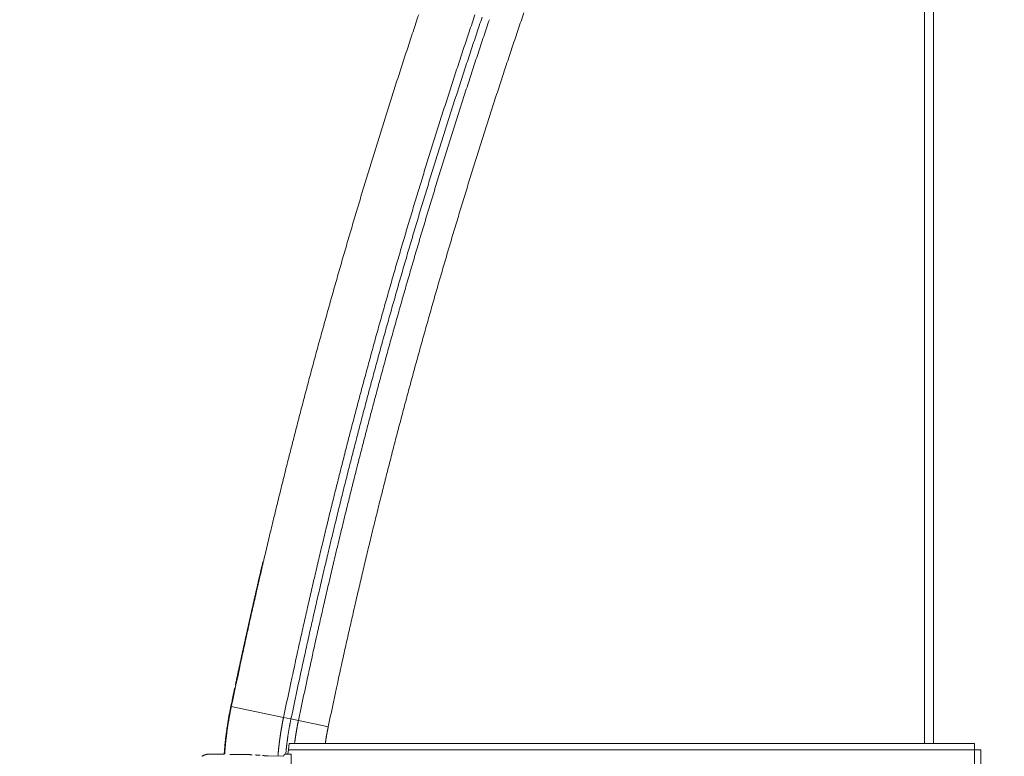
# Model space of a CAD drawing. Extents: x 0 to 59450, y 0 to 42050.
# Tile 166 of 256: x 25944 to 26591, y 21156 to 21640. Entities that reach past the tile are written whole.
import ezdxf

# ---------------------------------------------------------------- set-up
doc = ezdxf.new("R2010")
doc.units = 0
doc.header["$LTSCALE"] = 20
doc.header["$MEASUREMENT"] = 0
doc.layers.get('0').update_dxf_attribs({"linetype": 'CONTINUOUS'})
doc.layers.get('Defpoints').update_dxf_attribs({"linetype": 'CONTINUOUS'})
doc.dimstyles.new('DXF001', dxfattribs={"dimtxt": 3.1, "dimasz": 2, "dimexe": 2, "dimexo": 0.8, "dimgap": 0.09, "dimtad": 1, "dimdsep": 46, "dimtxsty": 'STANDARD', "dimcen": 0.09, "dimazin": 2, "dimtfac": 0.645161, "dimtdec": 4, "dimtmove": 0, "dimatfit": 3, "dimfxl": 1, "dimtvp": 0.66129, "dimtolj": 1, "dimtzin": 0, "dimarcsym": 0})

# ---------------------------------------------------------------- blocks, each defined once
blk = doc.blocks.new('_OPEN')
at = {"color": 0, "linetype": 'ByBlock', "lineweight": -2}
for p, q in [((-1, 0.166667), (0, 0)), ((0, 0), (-1, -0.166667)), ((0, 0), (-1, 0))]:
    blk.add_line(p, q, dxfattribs=at)
blk = doc.blocks.new('*D22')
at = {"color": 0, "linetype": 'Continuous', "lineweight": -2}
for p, q in [((26549.03, 22114.69), (25477.96, 22114.69)), ((25479.96, 19673.58), (25479.96, 22112.69)), ((25479.76, 19671.58), (25481.96, 19671.58))]:
    blk.add_line(p, q, dxfattribs=at)
at = {"layer": 'Defpoints', "color": 0, "linetype": 'Continuous'}
for p in [(25479.96, 22114.69), (26549.83, 22114.69), (25478.96, 19671.58)]:
    blk.add_point(p, dxfattribs=at)
at = {"color": 0, "linetype": 'Continuous', "lineweight": -2, "xscale": 2, "yscale": 2, "zscale": 2}
for p, rotation in [((25479.96, 22114.69), 90), ((25479.96, 19671.58), 270)]:
    blk.add_blockref('_OPEN', p, dxfattribs=dict(at, rotation=rotation))
at = {"color": 0, "linetype": 'Continuous', "lineweight": 13, "insert": (25429.87, 21067.04), "char_height": 100, "attachment_point": 5, "rotation": 90}
blk.add_mtext('\\A1;\\A1;2443', dxfattribs=at)
blk = doc.blocks.new('*D23')
at = {"color": 0, "linetype": 'Continuous', "lineweight": -2}
for p, q in [((29178.09, 22621.71), (24957.73, 22621.71)), ((24959.73, 19673.58), (24959.73, 22619.71)), ((25517.16, 19671.58), (24957.73, 19671.58))]:
    blk.add_line(p, q, dxfattribs=at)
at = {"layer": 'Defpoints', "color": 0, "linetype": 'Continuous'}
for p in [(24959.73, 22621.71), (29178.89, 22621.71), (25517.96, 19671.58)]:
    blk.add_point(p, dxfattribs=at)
at = {"color": 0, "linetype": 'Continuous', "lineweight": -2, "xscale": 2, "yscale": 2, "zscale": 2}
for p, rotation in [((24959.73, 22621.71), 90), ((24959.73, 19671.58), 270)]:
    blk.add_blockref('_OPEN', p, dxfattribs=dict(at, rotation=rotation))
at = {"color": 0, "linetype": 'Continuous', "lineweight": 13, "insert": (24909.64, 21320.54), "char_height": 100, "attachment_point": 5, "rotation": 90}
blk.add_mtext('\\A1;\\A1;2950', dxfattribs=at)

msp = doc.modelspace()

# ---------------------------------------------------------------- linework, layer by layer
at = {"color": 3, "linetype": 'Continuous', "lineweight": 13}
for p, q in [((26538.247, 22048.2), (26538.247, 21164.7)), ((26544.247, 21164.701), (26544.247, 22048.2)), ((26103.957, 21283.934), (26103.403, 21281.569)), ((26082.935, 21189.054), (26082.806, 21188.434)), ((26083.239, 21188.99), (26082.935, 21189.054)), ((26083.255, 21189.064), (26083.091, 21188.274)), ((26083.255, 21189.064), (26102.832, 21184.974)), ((26102.832, 21184.974), (26117.515, 21181.907)), ((26117.515, 21181.908), (26117.411, 21181.405)), ((26117.515, 21181.907), (26122.41, 21180.884)), ((26122.41, 21180.884), (26122.274, 21180.229)), ((26122.41, 21180.884), (26127.304, 21179.862)), ((26127.303, 21179.862), (26127.224, 21179.485)), ((26127.304, 21179.862), (26141.987, 21176.794)), ((26141.987, 21176.794), (26146.881, 21175.772)), ((26146.881, 21175.772), (26146.824, 21175.496)), ((26121.247, 21164.7), (26120.756, 21160.7)), ((26571.247, 21164.7), (26121.247, 21164.7)), ((26571.247, 21160.7), (26571.247, 21164.7)), ((26120.405, 21157.844), (26120.756, 21160.7)), ((26120.756, 21160.7), (26571.247, 21160.7)), ((26575.247, 21160.7), (26571.247, 21160.7)), ((26571.247, 21160.7), (26571.247, 20608.7)), ((26575.247, 20608.7), (26575.247, 21160.7)), ((26078.874, 21157.844), (26069.058, 21157.844)), ((26082.318, 21157.515), (26082.461, 21157.527)), ((26107.431, 21156.674), (26117.539, 21156.564)), ((26117.538, 21156.564), (26117.565, 21156.614)), ((26122.539, 21157.844), (26119.025, 21157.844)), ((26122.539, 21147.844), (26122.539, 21157.844))]:
    msp.add_line(p, q, dxfattribs=at)
for centre, radius, start, end in [((30033.928, 20361.499), 4036.53, 161.487928, 161.655097), ((30034.713, 20360.403), 4002.622, 161.309534, 161.476648), ((30035.32, 20360.681), 3973.109, 161.14903, 161.316105), ((30034.652, 20360.865), 3997.417, 161.315526, 161.48264), ((30034.625, 20360.642), 3992.463, 161.312364, 161.479478), ((30032.84, 20361.314), 4035.555, 161.647741, 161.814958), ((30033.715, 20361.401), 4001.359, 161.485657, 161.652826), ((30033.694, 20361.191), 3996.406, 161.48271, 161.649879), ((30034.551, 20360.742), 3972.361, 161.313385, 161.480499), ((30033.674, 20361.323), 3991.344, 161.484423, 161.651592), ((30031.656, 20362.225), 4034.146, 161.822006, 161.989284), ((30032.669, 20361.652), 4000.287, 161.651535, 161.818752), ((30032.654, 20361.456), 3995.335, 161.648793, 161.81601), ((30032.64, 20361.602), 3990.275, 161.650717, 161.817934), ((30033.557, 20361.409), 3971.206, 161.485064, 161.652232), ((30032.547, 20361.57), 3970.197, 161.649853, 161.81707), ((30030.129, 20362.476), 4032.617, 161.985958, 162.153302), ((30031.495, 20362.315), 3998.965, 161.822519, 161.989797), ((30031.487, 20362.474), 3993.908, 161.824661, 161.991938), ((30031.444, 20362.291), 3988.924, 161.821978, 161.989255), ((30028.185, 20363.578), 4030.428, 162.15975, 162.327185), ((30029.979, 20362.316), 3997.523, 161.983094, 162.150438), ((30031.342, 20362.141), 3968.874, 161.819476, 161.986754), ((30029.977, 20362.489), 3992.468, 161.985438, 162.152782), ((30029.941, 20362.319), 3987.486, 161.982957, 162.1503), ((30027.177, 20363.257), 4029.566, 162.318477, 162.485952), ((30028.05, 20363.51), 3995.32, 162.158262, 162.325697), ((30028.021, 20363.354), 3990.341, 162.155999, 162.323434), ((30029.864, 20362.668), 3967.306, 161.987385, 162.154728), ((30028.026, 20363.54), 3985.289, 162.158566, 162.326001), ((30027.944, 20363.599), 3965.193, 162.159027, 162.326462), ((30027.26, 20363.998), 4029.422, 162.496362, 162.663837), ((30027.081, 20363.626), 3994.363, 162.323062, 162.490537), ((30027.058, 20363.483), 3989.384, 162.321005, 162.48848), ((30027.035, 20363.683), 3984.301, 162.323632, 162.491107), ((30027.127, 20363.781), 3994.36, 162.492856, 162.660332), ((30026.975, 20363.454), 3964.313, 162.320217, 162.487692), ((30028.06, 20363.416), 4030.359, 162.659331, 162.826766), ((30027.108, 20363.995), 3989.278, 162.495699, 162.663175), ((30027.089, 20363.866), 3984.298, 162.493855, 162.66133), ((30030.149, 20363.15), 4032.433, 162.831912, 162.999256), ((30027.95, 20363.642), 3995.186, 162.661942, 162.829377), ((30027.9, 20363.528), 3990.173, 162.660162, 162.827597), ((30027.013, 20364.035), 3964.175, 162.495868, 162.663343), ((30027.884, 20363.413), 3985.191, 162.658523, 162.825958), ((30031.515, 20362.38), 4033.965, 162.994474, 163.161751), ((30030.016, 20363.137), 3997.31, 162.831207, 162.998551), ((30030.002, 20363.037), 3992.326, 162.829784, 162.997127), ((30029.988, 20363.28), 3987.241, 162.83306, 163.000404), ((30027.82, 20363.298), 3965.165, 162.65665, 162.824085), ((30029.896, 20363.224), 3967.171, 162.831922, 162.999266), ((30032.852, 20362.335), 4035.258, 163.166633, 163.333851), ((30031.331, 20362.469), 3998.762, 162.994911, 163.162188), ((30031.353, 20362.727), 3993.709, 162.998536, 163.165814), ((30031.307, 20362.299), 3988.79, 162.99247, 163.159748), ((30032.686, 20362.526), 4000.043, 163.168586, 163.335803), ((30031.226, 20362.644), 3968.612, 162.99687, 163.164147), ((30033.719, 20362.025), 4036.177, 163.333165, 163.500333), ((30032.642, 20362.113), 3995.12, 163.162737, 163.329954), ((30032.632, 20362.385), 3990.033, 163.166438, 163.333655), ((30034.85, 20361.675), 4037.361, 163.500131, 163.667245), ((30033.538, 20361.975), 4001.017, 163.331739, 163.498908), ((30033.497, 20362.261), 3995.896, 163.335511, 163.502679), ((30032.527, 20362.445), 3969.915, 163.166844, 163.334061), ((30033.49, 20362.205), 3990.906, 163.334716, 163.501885), ((30033.396, 20361.981), 3970.88, 163.331235, 163.498404), ((30035.485, 20361.761), 4037.946, 163.670954, 163.838028), ((30034.653, 20361.726), 4002.157, 163.500034, 163.667148), ((30034.649, 20361.685), 3997.165, 163.499446, 163.66656), ((30034.611, 20361.986), 3992.043, 163.503437, 163.670551), ((30034.493, 20362.162), 3971.88, 163.505411, 163.672526), ((30036.245, 20361.485), 4038.753, 163.837267, 164.004299), ((30035.308, 20361.571), 4002.829, 163.667646, 163.834721), ((30035.273, 20361.887), 3997.707, 163.671848, 163.838923), ((30035.238, 20361.516), 3992.777, 163.666612, 163.833686), ((30036.053, 20361.739), 4003.498, 163.84, 164.007032), ((30035.132, 20361.408), 3972.706, 163.664666, 163.831741), ((30036.568, 20361.301), 4039.114, 164.003056, 164.17006), ((30036.021, 20361.383), 3998.566, 163.834977, 164.002009), ((30035.989, 20361.713), 3993.444, 163.839399, 164.006431), ((30036.987, 20361.448), 4039.477, 164.173687, 164.340661), ((30036.365, 20361.312), 4003.915, 164.002393, 164.169397), ((30036.336, 20361.657), 3998.793, 164.007024, 164.174028), ((30036.307, 20361.315), 3993.859, 164.002201, 164.169205), ((30035.894, 20361.662), 3973.367, 163.838326, 164.005358), ((30036.191, 20361.665), 3973.652, 164.006572, 164.173576), ((30037.041, 20361.302), 4039.568, 164.338868, 164.505822), ((30036.772, 20361.56), 4004.24, 164.17439, 164.341365), ((30036.747, 20361.575), 3999.21, 164.174511, 164.341486), ((30036.72, 20361.591), 3994.181, 164.174632, 164.341606), ((30036.583, 20361.655), 3974.031, 164.174984, 164.341959), ((30037.341, 20361.797), 4039.725, 164.513729, 164.680656), ((30036.849, 20361.513), 4004.327, 164.341025, 164.507979), ((30036.827, 20361.2), 3999.389, 164.336619, 164.503573), ((30036.804, 20361.574), 3994.267, 164.341686, 164.50864), ((30037.136, 20361.423), 4004.627, 164.507826, 164.674753), ((30037.083, 20361.81), 3999.473, 164.512976, 164.679903), ((30036.68, 20361.351), 3974.207, 164.33812, 164.505073), ((30036.859, 20361.444), 4039.354, 164.674013, 164.840942), ((30037.063, 20361.512), 3994.533, 164.508777, 164.675704), ((30036.952, 20361.69), 3974.379, 164.510824, 164.677751), ((30036.082, 20361.857), 4038.496, 164.843717, 165.010662), ((30036.614, 20361.854), 4004.01, 164.678734, 164.845663), ((30036.599, 20361.57), 3999.069, 164.674744, 164.841673), ((30036.583, 20361.628), 3994.039, 164.675495, 164.842424), ((30036.452, 20361.52), 3973.942, 164.673483, 164.840412), ((30036.21, 20361.964), 4038.591, 165.012606, 165.17952), ((30035.904, 20362.022), 4003.281, 164.845321, 165.012266), ((30035.891, 20362.095), 3998.249, 164.846286, 165.013231), ((30035.816, 20361.823), 3993.248, 164.842242, 165.009187), ((30036.015, 20361.888), 4003.422, 165.010822, 165.177736), ((30035.732, 20362.115), 3973.091, 164.845981, 165.012926), ((30037.641, 20361.736), 4040.033, 165.181576, 165.348404), ((30035.972, 20361.631), 3998.447, 165.007115, 165.174029), ((30035.963, 20362.062), 3993.328, 165.013044, 165.179958), ((30037.448, 20361.764), 4004.839, 165.181276, 165.348104), ((30037.414, 20361.864), 3999.781, 165.182539, 165.349367), ((30035.828, 20362.067), 3973.196, 165.012612, 165.179526), ((30034.126, 20362.543), 4036.428, 165.346872, 165.513841), ((30037.387, 20361.628), 3994.816, 165.179165, 165.345994), ((30037.276, 20361.687), 3974.693, 165.179575, 165.346403), ((30026.485, 20364.766), 4028.475, 165.517271, 165.684564), ((30033.94, 20362.314), 4001.306, 165.343023, 165.509991), ((30033.898, 20362.433), 3996.236, 165.344515, 165.511483), ((30033.892, 20362.537), 3991.204, 165.345925, 165.512892), ((30033.759, 20362.665), 3971.042, 165.347216, 165.514185), ((30034.086, 20362.374), 4036.431, 165.678341, 165.845247), ((30026.439, 20364.95), 3993.384, 165.519667, 165.686957), ((30026.368, 20364.751), 3988.366, 165.516653, 165.683946), ((30026.56, 20364.825), 3983.533, 165.518372, 165.685656), ((30034.021, 20362.665), 4001.296, 165.682096, 165.848996), ((30026.29, 20364.698), 3963.303, 165.51564, 165.682932), ((30055.776, 20357.45), 4058.666, 165.85272, 166.018629), ((30033.877, 20362.839), 3996.114, 165.684003, 165.850909), ((30034.216, 20362.546), 3991.515, 165.681137, 165.848026), ((30055.583, 20357.187), 4023.543, 165.848422, 166.014323), ((30055.35, 20357.4), 4018.265, 165.85055, 166.01646), ((30033.747, 20362.872), 3970.98, 165.683998, 165.850904), ((30025.237, 20365.231), 4027.152, 166.021073, 166.188438), ((30055.875, 20357.421), 4013.77, 165.852677, 166.018562), ((30055.088, 20357.541), 3992.977, 165.851585, 166.017494), ((29953.023, 20383.115), 3952.757, 166.19029, 166.361054), ((30025.371, 20364.981), 3992.343, 166.018074, 166.185429), ((30025.119, 20365.21), 3987.043, 166.020392, 166.187757), ((30025.87, 20364.846), 3982.86, 166.017919, 166.185251), ((30025.044, 20365.025), 3962.014, 166.017544, 166.184909), ((30048.758, 20358.831), 4051.519, 166.346563, 166.512486), ((29953.839, 20383.123), 3918.549, 166.193282, 166.364033), ((29953.62, 20383.018), 3913.36, 166.191023, 166.361787), ((29954.668, 20382.935), 3909.398, 166.193518, 166.364238), ((30048.793, 20359.172), 4016.472, 166.351334, 166.517243), ((29953.996, 20382.788), 3888.78, 166.18909, 166.359855), ((30302.837, 20298.527), 4312.656, 166.520715, 166.67565), ((30048.404, 20359.122), 4011.106, 166.349317, 166.51524), ((30049.506, 20358.707), 4007.274, 166.347269, 166.513143), ((30300.717, 20298.826), 4275.523, 166.517966, 166.672886), ((30299.95, 20299.247), 4269.679, 166.521058, 166.675993), ((30048.183, 20359.475), 3985.808, 166.353471, 166.519394), ((29970.472, 20378.909), 3970.713, 166.699016, 166.870002), ((30300.951, 20298.872), 4265.741, 166.519288, 166.674172), ((30298.151, 20299.373), 4242.9, 166.517034, 166.671969), ((29424.083, 20506.564), 3409.609, 166.873364, 167.077142), ((30030.221, 20364.07), 4032.58, 166.848804, 166.88332), ((29971.283, 20378.5), 3936.596, 166.696028, 166.866994), ((29970.894, 20378.47), 3931.224, 166.694312, 166.865298), ((29972.467, 20378.308), 3927.792, 166.697295, 166.868213), ((30030.363, 20365.245), 4032.453, 166.969068, 167.003582), ((30030.214, 20362.662), 4032.891, 166.898328, 166.932844), ((30030.185, 20365.036), 4032.326, 166.896566, 166.931082), ((29971.161, 20378.447), 3906.489, 166.694913, 166.865899), ((30209.694, 20320.518), 4216.933, 167.0005, 167.155189), ((30030.586, 20365.444), 4032.628, 167.041571, 167.076084), ((30030.451, 20362.854), 4033.078, 166.970768, 167.005281), ((29429.671, 20505.297), 3380.339, 166.87411, 167.077859), ((29429.947, 20505.403), 3375.584, 166.876948, 167.080727), ((29432.264, 20504.749), 3372.99, 166.875095, 167.078775), ((30030.938, 20364.904), 4033.094, 167.138752, 167.173262), ((30030.836, 20363.977), 4033.2, 167.091083, 167.125594), ((30030.675, 20363.053), 4033.25, 167.043262, 167.077774), ((29433.618, 20504.535), 3354.356, 166.876896, 167.080674), ((36914.471, 18790.049), 11094.169, 167.1468012, 167.199958), ((30031.411, 20362.689), 4034.045, 167.21308, 167.247587), ((30031.247, 20365.089), 4033.356, 167.211307, 167.245815), ((30031.11, 20362.506), 4033.794, 167.140587, 167.175096), ((30208.529, 20321.099), 4180.668, 167.0044, 167.159067), ((30207.732, 20320.858), 4174.945, 166.998695, 167.153384), ((30209.452, 20320.771), 4171.641, 167.002798, 167.157412), ((30031.782, 20362.86), 4034.368, 167.285626, 167.32013), ((30031.586, 20365.267), 4033.648, 167.283863, 167.318368), ((36854.889, 18802.665), 10998.273, 167.1416783, 167.1948318), ((36845.707, 18806.025), 10983.574, 167.1480839, 167.2012407), ((30206.508, 20321.209), 4148.673, 166.999411, 167.1541), ((29485.241, 20490.442), 3472.862, 167.401187, 167.61929), ((30032.355, 20363.946), 4034.689, 167.405953, 167.440453), ((30032.1, 20364.705), 4034.275, 167.381187, 167.415688), ((30031.927, 20363.782), 4034.308, 167.333353, 167.367855), ((36839.488, 18806.532), 10972.398, 167.1434224, 167.1965673), ((36802.737, 18815.605), 10914.549, 167.1468346, 167.1999914), ((30032.426, 20363.494), 4034.857, 167.503412, 167.537912), ((30032.717, 20364.121), 4035.004, 167.478501, 167.512998), ((30032.712, 20363.16), 4035.209, 167.430667, 167.465163), ((29490.4, 20489.265), 3443.153, 167.401398, 167.619463), ((29490.497, 20489.097), 3438.285, 167.399129, 167.617233), ((29493.182, 20488.608), 3436.012, 167.401011, 167.618982), ((29130.899, 20567.423), 3110.255, 167.604877, 167.98001), ((30033.236, 20362.891), 4035.776, 167.601012, 167.635508), ((30035.534, 20364.692), 4037.634, 167.598495, 167.632968), ((30033.355, 20362.568), 4035.963, 167.527919, 167.562411), ((29493.785, 20488.387), 3416.649, 167.399965, 167.618069), ((30035.912, 20362.425), 4038.49, 167.67165, 167.706118), ((30026.872, 20365.328), 4029.038, 167.649977, 167.684532), ((29139.149, 20565.474), 3083.732, 167.603259, 167.978318), ((29139.683, 20565.454), 3079.258, 167.605156, 167.980291), ((29142.882, 20564.539), 3077.579, 167.601425, 167.976296), ((29957.027, 20380.868), 3957.487, 167.794192, 167.82944), ((30029.108, 20364.715), 4031.353, 167.751847, 167.786397), ((30058.873, 20358.065), 4061.852, 167.714991, 167.749246), ((29145.178, 20564.241), 3059.885, 167.605684, 167.980819), ((34234.195, 19458.387), 8332.65, 167.8291189, 168.0125016), ((29975.942, 20376.303), 3976.94, 167.892256, 167.927543), ((30310.542, 20303.14), 4319.443, 167.842341, 167.874315), ((30054.284, 20359.038), 4057.16, 167.817638, 167.851882), ((30217.031, 20323.247), 4223.793, 167.941755, 167.973679), ((29426.243, 20494.338), 3414.712, 167.935192, 167.977249), ((34198.859, 19466.086), 8261.486, 167.8296859, 168.0130325), ((34192.123, 19467.578), 8249.587, 167.8299635, 168.0133467), ((34192.581, 19467.493), 8245.054, 167.8300574, 168.0133094), ((29131.174, 20555.157), 3113.448, 168.073596, 168.151051), ((29487.521, 20480.842), 3477.46, 168.043906, 168.088926), ((34165.84, 19473.008), 8197.75, 167.8283636, 168.0117468), ((34244.9, 19479.066), 8339.168, 168.1294124, 168.1672821), ((26316.506, 21139.978), 238.665, 169.349133, 169.500874), ((26316.592, 21140.216), 238.705, 169.25721, 169.40893), ((26316.694, 21140.449), 238.762, 169.16513, 169.316816), ((26316.862, 21140.338), 238.637, 169.378723, 169.571948), ((26316.796, 21140.306), 238.89, 168.984229, 169.135884), ((26316.898, 21140.161), 239.017, 168.803275, 168.954898), ((26316.977, 21140.229), 238.769, 169.164923, 169.358103), ((26316.98, 21140.021), 239.125, 168.62261, 168.774218), ((26317.106, 21140.119), 238.917, 168.95167, 169.144802), ((26317.132, 21140.244), 239.23, 168.530654, 168.6822), ((26317.197, 21140.311), 238.97, 168.807942, 169.001053), ((26317.345, 21140.078), 239.472, 168.350198, 168.501647), ((26317.393, 21140.187), 239.186, 168.594956, 168.787968), ((26317.657, 21140.047), 239.472, 168.381886, 168.574741), ((26315.871, 21140.589), 237.934, 170.985761, 171.137649), ((26315.901, 21140.457), 237.984, 170.803648, 170.955534), ((26315.958, 21140.323), 238.062, 170.622054, 170.77393), ((26316.002, 21140.189), 238.127, 170.440253, 170.592123), ((26316.193, 21140.561), 237.941, 170.950943, 171.144371), ((26316.066, 21140.43), 238.15, 170.348184, 170.500039), ((26316.242, 21140.465), 238.004, 170.736513, 170.929936), ((26316.119, 21140.673), 238.162, 170.255959, 170.407804), ((26316.309, 21140.365), 238.087, 170.522082, 170.715485), ((26316.192, 21140.158), 238.322, 169.985062, 170.136888), ((26316.377, 21140.267), 238.17, 170.307993, 170.501383), ((26316.26, 21140.398), 238.346, 169.893042, 170.044854), ((26316.461, 21140.461), 238.221, 170.16402, 170.357382), ((26316.34, 21140.259), 238.449, 169.711581, 169.863368), ((26316.417, 21140.498), 238.483, 169.619594, 169.771362), ((26316.54, 21140.359), 238.315, 169.949872, 170.143211), ((26316.645, 21140.254), 238.438, 169.736107, 169.929409), ((26316.737, 21140.447), 238.494, 169.592274, 169.785548), ((26316.775, 21140.187), 203.578, 169.47385, 169.618103), ((26316.857, 21140.286), 203.641, 169.361105, 169.505327), ((26316.937, 21140.385), 203.701, 169.248585, 169.39278), ((26317.032, 21140.482), 203.776, 169.136095, 169.280254), ((26317.125, 21140.181), 203.924, 168.913951, 169.058074), ((26317.222, 21140.277), 204, 168.801569, 168.945657), ((26317.301, 21139.979), 204.136, 168.579724, 168.72379), ((26317.434, 21140.068), 204.25, 168.467471, 168.611477), ((26317.604, 21140.148), 204.4, 168.355039, 168.498956), ((26316.681, 21140.138), 198.495, 169.119604, 169.312442), ((26316.786, 21140.488), 198.532, 169.031683, 169.224474), ((26316.861, 21140.248), 198.652, 168.775088, 168.967858), ((26317.024, 21140.29), 198.804, 168.603312, 168.795984), ((26317.244, 21140.021), 199.073, 168.347369, 168.539884), ((26318.026, 21139.973), 194.848, 168.866819, 168.980081), ((26318.125, 21140.338), 194.876, 168.864552, 168.977775), ((26318.23, 21139.689), 195.105, 168.570502, 168.683683), ((26318.332, 21140.054), 195.133, 168.568176, 168.681318), ((26318.449, 21139.909), 195.276, 168.420423, 168.53352), ((26318.558, 21140.271), 195.311, 168.417773, 168.530824), ((26315.733, 21140.498), 237.812, 172.629785, 172.781592), ((26315.735, 21140.37), 237.831, 172.447332, 172.599146), ((26315.717, 21140.622), 237.78, 172.355274, 172.507113), ((26315.712, 21140.118), 237.843, 172.082807, 172.23466), ((26315.709, 21140.745), 237.755, 172.080568, 172.232434), ((26316.045, 21140.412), 237.817, 172.457298, 172.650644), ((26315.727, 21140.239), 237.842, 171.808485, 171.960357), ((26316.024, 21140.619), 237.769, 172.312915, 172.506291), ((26315.731, 21140.488), 237.811, 171.716193, 171.868077), ((26316.032, 21140.529), 237.789, 172.098078, 172.29147), ((26315.753, 21140.735), 237.797, 171.624026, 171.775913), ((26315.767, 21140.229), 237.886, 171.351958, 171.503851), ((26316.03, 21140.439), 237.799, 171.883114, 172.076528), ((26315.804, 21140.475), 237.885, 171.259953, 171.411845), ((26316.054, 21140.346), 237.836, 171.668432, 171.861854), ((26315.825, 21140.344), 237.925, 171.07775, 171.229645), ((26316.068, 21140.55), 237.82, 171.52421, 171.717646), ((26316.109, 21140.456), 237.875, 171.309652, 171.503086), ((26316.139, 21140.362), 237.919, 171.094969, 171.288407), ((26316.105, 21140.525), 202.86, 171.268492, 171.412941), ((26316.151, 21140.632), 202.889, 171.155897, 171.300337), ((26316.177, 21140.343), 202.959, 170.931985, 171.07642), ((26316.227, 21140.449), 202.992, 170.81929, 170.963712), ((26316.264, 21140.556), 203.012, 170.706251, 170.850665), ((26316.322, 21140.264), 203.117, 170.483144, 170.627542), ((26316.368, 21140.369), 203.145, 170.370174, 170.514559), ((26316.43, 21140.472), 203.188, 170.257408, 170.401773), ((26316.484, 21140.179), 203.291, 170.034225, 170.178574), ((26316.558, 21140.678), 203.278, 170.03193, 170.176255), ((26316.623, 21139.986), 203.464, 169.699004, 169.84331), ((26316.698, 21140.483), 203.449, 169.696238, 169.840515), ((26315.983, 21140.438), 197.753, 171.099771, 171.292866), ((26316.031, 21140.501), 197.791, 170.926988, 171.120072), ((26316.069, 21140.269), 197.865, 170.669142, 170.862222), ((26316.128, 21140.627), 197.866, 170.581157, 170.774217), ((26316.182, 21140.392), 197.958, 170.323656, 170.516703), ((26316.252, 21140.451), 198.016, 170.150854, 170.343873), ((26316.317, 21140.214), 198.121, 169.893532, 170.086529), ((26316.406, 21140.567), 198.147, 169.805714, 169.998675), ((26316.482, 21140.328), 198.264, 169.548639, 169.741571), ((26316.581, 21140.382), 198.351, 169.376146, 169.569029), ((26316.621, 21140.263), 193.41, 170.807813, 170.921632), ((26316.809, 21140.613), 193.541, 170.805498, 170.919211), ((26316.779, 21139.994), 193.611, 170.509476, 170.623223), ((26316.814, 21140.372), 193.584, 170.507768, 170.621511), ((26316.909, 21140.739), 193.617, 170.505834, 170.619534), ((26316.992, 21140.1), 193.805, 170.209882, 170.323546), ((26317.056, 21140.472), 193.805, 170.207878, 170.321519), ((26317.13, 21139.834), 193.988, 169.912262, 170.025874), ((26317.209, 21140.708), 193.914, 170.056972, 170.170553), ((26317.296, 21140.068), 194.112, 169.761739, 169.875286), ((26317.372, 21140.437), 194.121, 169.759384, 169.872901), ((26317.463, 21139.795), 194.326, 169.464522, 169.578004), ((26317.549, 21140.163), 194.344, 169.462372, 169.575821), ((26317.64, 21140.53), 194.366, 169.460223, 169.573636), ((26317.73, 21139.887), 194.573, 169.165418, 169.278795), ((26317.831, 21140.253), 194.604, 169.163489, 169.276828), ((26317.92, 21140.113), 194.718, 169.014828, 169.12813), ((26316.24, 21140.162), 173.056, 169.709852, 169.80294), ((26316.273, 21140.436), 173.039, 169.708043, 169.801124), ((26316.313, 21140.095), 173.14, 169.506129, 169.599202), ((26316.353, 21140.368), 173.129, 169.504287, 169.597349), ((26316.386, 21140.642), 173.113, 169.502443, 169.595498), ((26316.433, 21140.299), 173.221, 169.300665, 169.393709), ((26316.464, 21140.572), 173.201, 169.29841, 169.391445), ((26316.514, 21140.229), 173.314, 169.096801, 169.189824), ((26316.554, 21140.502), 173.302, 169.094888, 169.187902), ((26316.606, 21140.157), 173.419, 168.893459, 168.986459), ((26316.642, 21140.43), 173.401, 168.89112, 168.984111), ((26316.698, 21140.085), 173.524, 168.689869, 168.782846), ((26316.746, 21140.356), 173.518, 168.687888, 168.780852), ((26316.794, 21140.627), 173.512, 168.685907, 168.778857), ((26316.837, 21139.668), 173.745, 168.285576, 168.37852), ((26316.9, 21140.552), 173.629, 168.482391, 168.575311), ((26317, 21140.197), 173.798, 168.281494, 168.374377), ((26317.257, 21140.447), 239.333, 174.172807, 174.323293), ((26311.408, 21141.018), 233.457, 174.011611, 174.166517), ((26315.681, 21140.411), 237.77, 173.821698, 173.973573), ((26317.429, 21140.444), 239.505, 173.723905, 173.87451), ((26316.019, 21140.477), 238.099, 173.54324, 173.694805), ((26316.446, 21140.302), 238.223, 174.180425, 174.373374), ((26315.457, 21140.42), 237.548, 173.362292, 173.514262), ((26316.389, 21140.513), 238.146, 174.036482, 174.229483), ((26315.809, 21140.625), 237.874, 173.269558, 173.421291), ((26316.325, 21140.723), 238.061, 173.892152, 174.0852), ((26315.934, 21140.48), 238.014, 173.086712, 173.238361), ((26316.276, 21140.339), 238.053, 173.606008, 173.799101), ((26315.785, 21140.37), 237.88, 172.904344, 173.056099), ((26316.206, 21140.552), 237.96, 173.4618, 173.654954), ((26315.724, 21140.628), 237.788, 172.812279, 172.964084), ((26316.159, 21140.465), 237.923, 173.246634, 173.439834), ((26316.114, 21140.379), 237.888, 173.031505, 173.224752), ((26316.086, 21140.588), 237.835, 172.887294, 173.080575), ((26316.051, 21140.501), 237.811, 172.67213, 172.86545), ((26315.679, 21140.713), 202.417, 173.183654, 173.328276), ((26315.997, 21140.388), 202.771, 172.958697, 173.103083), ((26316.118, 21140.483), 202.879, 172.845256, 172.989555), ((26316.005, 21140.609), 202.752, 172.732271, 172.876662), ((26315.962, 21140.33), 202.745, 172.507976, 172.652408), ((26315.986, 21140.438), 202.755, 172.394929, 172.539354), ((26315.999, 21140.548), 202.753, 172.281731, 172.426155), ((26315.993, 21140.661), 202.732, 172.168673, 172.313113), ((26316.004, 21140.375), 202.782, 171.944603, 172.089049), ((26316.017, 21140.486), 202.779, 171.83159, 171.976041), ((26316.039, 21140.595), 202.786, 171.718585, 171.863036), ((26316.053, 21140.308), 202.841, 171.494565, 171.639019), ((26316.087, 21140.417), 202.858, 171.381776, 171.526225), ((26315.966, 21140.641), 197.71, 173.087508, 173.28041), ((26315.94, 21140.416), 197.712, 172.828685, 173.021621), ((26315.915, 21140.487), 197.678, 172.655424, 172.8484), ((26315.906, 21140.557), 197.659, 172.482183, 172.675184), ((26315.89, 21140.628), 197.635, 172.308841, 172.501873), ((26315.898, 21140.399), 197.673, 172.050515, 172.243563), ((26315.896, 21140.469), 197.662, 171.877254, 172.070324), ((26315.915, 21140.536), 197.671, 171.704144, 171.897222), ((26315.926, 21140.307), 197.716, 171.445864, 171.638955), ((26315.961, 21140.669), 197.697, 171.358019, 171.551109), ((26519.292, 21113.48), 397.839, 172.477622, 172.602971), ((26272.214, 21146.668), 148.543, 172.435607, 172.691912), ((26289.515, 21144.121), 166.029, 172.201571, 172.350496), ((26650.894, 21094.141), 530.848, 172.113176, 172.149442), ((26324.864, 21138.947), 201.755, 171.906904, 172.012483), ((26286.677, 21144.885), 163.112, 171.944463, 172.083522), ((26313.331, 21140.919), 190.059, 171.769901, 171.886549), ((26329.573, 21138.494), 206.481, 171.643442, 171.749118), ((26317.231, 21140.337), 194.002, 171.539025, 171.652182), ((26312.592, 21141.025), 189.313, 171.422058, 171.538502), ((26316.143, 21140.33), 192.928, 171.261175, 171.375288), ((26317.657, 21139.945), 194.483, 171.103793, 171.216904), ((26316.609, 21140.502), 193.362, 171.104832, 171.218616), ((26316.242, 21140.446), 193.008, 170.95779, 171.071835), ((26497.499, 21114.079), 356.172, 171.726778, 171.82914), ((26276.697, 21146.408), 133.016, 171.612497, 171.8218), ((26292.13, 21144.3), 148.591, 171.554795, 171.676439), ((26614.522, 21094.758), 474.766, 171.325164, 171.354819), ((26323.653, 21139.269), 180.511, 171.280583, 171.366852), ((26289.543, 21144.59), 145.989, 171.20154, 171.315164), ((26313.313, 21140.617), 170.088, 171.008228, 171.103564), ((26327.786, 21138.817), 184.664, 171.072336, 171.158721), ((26316.749, 21140.362), 173.522, 170.918072, 171.010582), ((26312.586, 21140.81), 169.34, 170.750169, 170.845378), ((26315.727, 21140.539), 172.484, 170.735785, 170.829103), ((26317.049, 21140.576), 173.783, 170.725394, 170.817907), ((26316.083, 21140.407), 172.857, 170.525352, 170.618431), ((26315.733, 21140.752), 172.455, 170.526241, 170.619548), ((26316.044, 21140.363), 172.827, 170.322798, 170.415935), ((26316.181, 21140.002), 173.022, 170.119448, 170.212513), ((26316.123, 21140.908), 172.812, 170.319057, 170.412167), ((26316.125, 21139.958), 172.976, 169.915827, 170.008948), ((26316.176, 21140.844), 172.874, 170.114901, 170.208003), ((26316.218, 21140.502), 172.974, 169.912289, 170.005379), ((26568.128, 21120.766), 490.975, 175.502194, 175.66897), ((26261.42, 21145.368), 183.283, 175.309196, 175.650319), ((26282.878, 21143.363), 204.833, 175.042843, 175.24102), ((26732.505, 21103.035), 656.264, 174.879116, 174.92727), ((26326.786, 21139.475), 248.912, 174.757378, 174.897808), ((26311.413, 21141.065), 233.143, 175.621849, 175.819456), ((26279.339, 21143.96), 201.254, 174.609615, 174.794614), ((26315.803, 21140.326), 237.577, 175.331198, 175.524829), ((26312.454, 21141.022), 234.498, 174.499897, 174.65503), ((26317.643, 21140.36), 239.409, 175.183351, 175.375278), ((26332.632, 21138.529), 254.823, 174.236207, 174.376725), ((26316.321, 21140.682), 238.064, 175.040592, 175.23365), ((26315.838, 21140.638), 237.587, 174.826491, 175.019983), ((26316.307, 21140.502), 238.066, 174.611008, 174.804089), ((26316.513, 21140.388), 238.282, 174.395573, 174.588469), ((26269.713, 21144.955), 156.261, 174.975461, 175.299902), ((26288.009, 21143.119), 174.647, 174.712776, 174.901256), ((26671.157, 21106.895), 559.503, 174.58875, 174.634551), ((26325.446, 21139.74), 212.236, 174.481473, 174.615023), ((26285.009, 21143.479), 171.627, 174.249575, 174.425516), ((26313.196, 21140.741), 199.946, 174.13071, 174.278275), ((26330.329, 21139.156), 217.151, 174.043218, 174.176921), ((26317.159, 21140.344), 203.929, 173.848197, 173.991435), ((26312.166, 21141.082), 198.886, 173.757781, 173.905238), ((26315.833, 21140.369), 202.609, 173.525517, 173.670073), ((26317.339, 21140.284), 204.115, 173.406364, 173.549701), ((26316.152, 21140.54), 202.907, 173.295364, 173.439607), ((26315.74, 21140.646), 197.487, 174.818868, 175.01201), ((26316.133, 21140.677), 197.876, 174.645379, 174.838109), ((26316.301, 21140.429), 198.067, 174.386109, 174.578655), ((26316.245, 21140.502), 198.004, 174.212977, 174.40558), ((26316.192, 21140.575), 197.944, 174.039754, 174.23241), ((26316.141, 21140.35), 197.917, 173.780748, 173.973452), ((26316.099, 21140.423), 197.867, 173.607444, 173.800193), ((26316.039, 21140.497), 197.799, 173.43403, 173.626841), ((26316.003, 21140.569), 197.755, 173.260817, 173.453673), ((26069.02, 21148.199), 9.645, 121.208745, 121.954858), ((26069.015, 21148.131), 9.701, 120.225087, 120.973028), ((26069.01, 21148.13), 9.7, 119.450004, 120.198939), ((26069.017, 21148.193), 9.648, 118.91793, 119.666921), ((26069.021, 21148.097), 9.734, 117.915452, 118.664093), ((26069.029, 21148.153), 9.689, 117.369383, 118.117755), ((26069.028, 21148.138), 9.702, 116.574784, 117.323428), ((26069.034, 21148.119), 9.721, 115.807448, 116.556167), ((26069.034, 21148.103), 9.736, 115.014848, 115.763997), ((26069.038, 21148.083), 9.755, 114.237972, 114.987386), ((26069.036, 21148.068), 9.769, 113.440049, 114.190163), ((26069.039, 21148.124), 9.718, 112.838659, 113.589252), ((26069.036, 21148.108), 9.731, 112.034165, 112.785681), ((26069.038, 21148.088), 9.75, 111.246607, 111.998811), ((26069.033, 21148.073), 9.763, 110.434271, 111.187655), ((26069.034, 21148.128), 9.712, 109.801268, 110.555492), ((26069.029, 21148.111), 9.727, 108.983976, 109.73948), ((26069.029, 21148.091), 9.745, 108.188946, 108.945623), ((26069.022, 21148.155), 9.683, 107.510093, 108.268704), ((26069.029, 21148.111), 9.727, 106.712587, 107.470611), ((26069.039, 21148.04), 9.797, 105.892425, 106.647856), ((26069.055, 21147.965), 9.874, 105.10851, 105.86121), ((26069.066, 21148.037), 9.807, 104.532114, 105.281825), ((26069.079, 21147.88), 9.963, 103.628587, 104.375413), ((26069.089, 21147.872), 9.972, 102.930135, 103.674053), ((26069.098, 21147.879), 9.967, 102.248662, 102.990887), ((26069.099, 21147.821), 10.025, 101.44145, 102.183031), ((26069.114, 21147.716), 10.131, 100.669736, 101.407306), ((26069.13, 21147.645), 10.203, 99.955676, 100.686316), ((26069.118, 21147.756), 10.092, 99.257756, 99.994827), ((26069.079, 21147.937), 9.907, 98.452732, 99.207767), ((26069.121, 21147.699), 10.148, 97.74981, 98.485522), ((26069.201, 21147.128), 10.725, 97.075332, 97.764902), ((26069.069, 21148), 9.843, 96.169944, 96.937499), ((26068.905, 21149.49), 8.345, 95.222886, 96.147497), ((26069.152, 21147.502), 10.347, 94.882631, 95.583303), ((26070.714, 21129.481), 28.435, 94.698291, 94.928811), ((26068.934, 21149.44), 8.399, 92.741063, 93.745521), ((26068.896, 21150.362), 7.476, 91.044955, 92.793431), ((26069.371, 21137.835), 20.011, 90.895826, 91.749308), ((26083.88, 21140.404), 17.182, 94.241758, 94.736809), ((26084.009, 21138.815), 18.776, 93.807416, 94.275457), ((26084.189, 21136.308), 21.29, 93.413101, 93.841862), ((26084.417, 21132.827), 24.778, 93.080068, 93.459913), ((26084.64, 21129.109), 28.502, 92.786998, 93.127179), ((26084.853, 21124.885), 32.732, 92.493488, 92.800147), ((26085.084, 21120.171), 37.451, 92.257667, 92.533287), ((26085.333, 21114.348), 43.28, 92.038186, 92.283272), ((26085.575, 21107.995), 49.638, 91.83581, 92.056405), ((26085.803, 21101.442), 56.195, 91.653438, 91.853372), ((26085.99, 21095.537), 62.102, 91.483192, 91.668706), ((26086.117, 21090.786), 66.855, 91.310442, 91.487039), ((26086.257, 21085.439), 72.203, 91.157025, 91.324499), ((26086.38, 21079.316), 78.328, 90.997759, 91.156519), ((26086.499, 21073.611), 84.035, 90.860484, 91.011185), ((26086.599, 21067.493), 90.153, 90.721648, 90.865293), ((26086.692, 21060.545), 97.102, 90.588446, 90.725348), ((26086.764, 21054.28), 103.367, 90.461406, 90.592224), ((26086.835, 21047.205), 110.442, 90.344016, 90.469047), ((26086.888, 21040.502), 117.146, 90.230069, 90.3499), ((26086.922, 21032.43), 125.218, 90.11606, 90.23091), ((26086.951, 21025.247), 132.401, 90.012232, 90.122582), ((26086.961, 21017.703), 139.945, 89.909373, 90.015412), ((26086.95, 21009.01), 148.638, 89.808388, 89.910539), ((26086.94, 21001.546), 156.101, 89.715648, 89.814016), ((26086.898, 20992.819), 164.829, 89.620952, 89.715851), ((26086.859, 20983.913), 173.735, 89.535783, 89.627467), ((26086.79, 20975.943), 181.705, 89.445578, 89.534503), ((26086.739, 20970.319), 187.33, 89.359284, 89.446763), ((26086.709, 20968.429), 189.22, 89.268574, 89.356393), ((26086.678, 20964.92), 192.729, 89.185128, 89.272835), ((26086.639, 20962.954), 194.695, 89.093754, 89.181755), ((26086.599, 20960.874), 196.775, 89.003714, 89.091661), ((26086.562, 20958.551), 199.099, 88.916397, 89.004759), ((26086.523, 20956.06), 201.59, 88.83029, 88.918699), ((26086.477, 20955.218), 202.433, 88.733185, 88.822079), ((26086.439, 20952.93), 204.721, 88.647642, 88.736665), ((26086.404, 20951.645), 206.007, 88.5569, 88.646483), ((26086.357, 20949.55), 208.102, 88.468562, 88.558349), ((26086.322, 20948.428), 209.224, 88.376959, 88.467363), ((26086.28, 20947.183), 210.471, 88.284431, 88.375122), ((26086.249, 20946.936), 210.718, 88.186534, 88.277938), ((26086.215, 20945.135), 212.52, 88.101103, 88.192816), ((26086.176, 20944.743), 212.912, 88.001843, 88.0942), ((26086.151, 20943.524), 214.132, 87.913557, 88.006463), ((26086.166, 20944.456), 213.2, 87.814343, 87.908468), ((26086.248, 20946.926), 210.728, 87.714843, 87.810895), ((26086.466, 20952.426), 205.224, 87.614649, 87.714402), ((26086.635, 20957.075), 200.572, 87.505114, 87.60776), ((26086.825, 20961.946), 195.698, 87.392497, 87.498588), ((26086.972, 20965.278), 192.363, 87.282072, 87.390906), ((26087.163, 20968.989), 188.646, 87.174432, 87.286636), ((26087.318, 20973.196), 184.436, 87.042979, 87.158068), ((26087.652, 20981.46), 176.167, 86.144911, 86.270401), ((26088.853, 21000.537), 157.053, 85.970397, 86.114114), ((26090.746, 21027.647), 129.876, 85.7838, 85.962932), ((26088.526, 20994.467), 163.13, 85.728606, 85.863137), ((26061.564, 20633.123), 525.479, 85.693577, 85.731409), ((26091.031, 21030.292), 127.22, 85.292946, 85.495817), ((26092.445, 21047.466), 109.987, 84.92916, 85.29253), ((26108.975, 21220.437), 63.768, 265.314504, 265.39203), ((26109.147, 21223.175), 66.511, 265.434298, 265.509479), ((26109.333, 21224.737), 68.082, 265.455984, 265.528584), ((26109.521, 21226.953), 70.306, 265.516731, 265.587028), ((26109.73, 21230.457), 73.816, 265.63442, 265.702142), ((26109.925, 21232.164), 75.533, 265.651637, 265.717058), ((26110.172, 21235.253), 78.632, 265.705928, 265.768767), ((26110.39, 21239.099), 82.483, 265.814826, 265.875418), ((26110.65, 21242.567), 85.961, 265.868466, 265.926603), ((26110.907, 21245.192), 88.598, 265.88177, 265.937527), ((26111.273, 21251.092), 94.509, 265.969391, 266.022263), ((26111.486, 21254.167), 97.592, 266.02266, 266.073859), ((26111.599, 21255.846), 99.274, 266.075534, 266.125862), ((26111.508, 21254.39), 97.815, 266.121049, 266.172126), ((26111.195, 21249.706), 93.121, 266.172215, 266.225862), ((26110.976, 21246.339), 89.746, 266.223665, 266.279327), ((26110.771, 21243.238), 86.639, 266.281691, 266.339345), ((26110.6, 21240.587), 83.982, 266.339811, 266.399285), ((26110.42, 21237.678), 81.068, 266.397782, 266.45939), ((26110.268, 21235.299), 78.684, 266.462457, 266.525927), ((26110.114, 21232.792), 76.172, 266.527028, 266.592587), ((26110, 21231.548), 74.924, 266.623499, 266.690909), ((26109.856, 21228.448), 71.821, 266.662869, 266.73239), ((26109.757, 21226.606), 69.976, 266.727598, 266.798947), ((26109.64, 21225.437), 68.802, 266.841174, 266.914565), ((26109.557, 21223.693), 67.057, 266.90514, 266.980438), ((26109.445, 21221.003), 64.364, 266.954312, 267.031865), ((26109.377, 21220.419), 63.777, 267.065543, 267.144702), ((26109.319, 21218.52), 61.878, 267.110405, 267.191062), ((26109.22, 21217.237), 60.592, 267.225848, 267.309156), ((26109.088, 21214.419), 57.77, 267.308272, 267.395643), ((26109.12, 21215.069), 58.421, 267.393228, 267.479619), ((26109.232, 21217.556), 60.911, 267.477778, 267.559692), ((26108.944, 21211.397), 54.745, 267.585651, 267.678878), ((26108.562, 21201.436), 44.776, 267.651762, 267.767018), ((26109.014, 21212.998), 56.348, 267.765416, 267.852927), ((26113.206, 21322.442), 165.872, 267.822388, 267.849004), ((26108.521, 21200.363), 43.703, 267.979667, 268.109534), ((26108.326, 21194.233), 37.57, 268.097895, 268.329815), ((26110.323, 21257.903), 101.271, 268.25039, 268.364158), ((26531.045, 21122.146), 418.584, 175.119394, 175.278023), ((26122.419, 21153.868), 5.577, 149.925228, 150.504319), ((26122.222, 21153.992), 5.344, 149.414767, 150.009958), ((26122.04, 21154.111), 5.127, 148.91548, 149.526945), ((26121.872, 21154.312), 4.88, 149.291934, 149.918513), ((26121.705, 21154.245), 4.773, 146.930829, 147.574317), ((26121.545, 21154.442), 4.532, 147.25746, 147.917927), ((26121.389, 21154.552), 4.341, 146.68707, 147.366042), ((26121.24, 21154.657), 4.159, 146.068035, 146.765304), ((26121.096, 21154.683), 4.026, 144.513358, 145.230652), ((26120.959, 21154.786), 3.854, 143.838507, 144.575699), ((26120.825, 21154.966), 3.641, 144.124302, 144.883216), ((26120.698, 21154.99), 3.524, 142.448649, 143.229151), ((26120.577, 21155.09), 3.367, 141.733633, 142.537672), ((26120.46, 21155.185), 3.217, 140.957284, 141.784739), ((26120.35, 21155.214), 3.113, 139.229719, 140.082658), ((26120.245, 21155.372), 2.931, 139.355199, 140.233497), ((26120.144, 21155.463), 2.794, 138.520964, 139.426823), ((26120.049, 21155.489), 2.707, 136.65648, 137.589794), ((26119.959, 21155.637), 2.54, 136.739328, 137.702335), ((26119.874, 21155.661), 2.462, 134.798274, 135.790734), ((26119.795, 21155.744), 2.347, 133.831206, 134.855259), ((26119.721, 21155.877), 2.201, 133.772571, 134.827602), ((26119.65, 21155.9), 2.135, 131.757982, 132.846407), ((26119.586, 21155.973), 2.038, 130.657669, 131.77905), ((26119.526, 21156.046), 1.944, 129.55252, 130.709257), ((26119.469, 21156.114), 1.855, 128.354016, 129.545512), ((26119.418, 21156.182), 1.77, 127.173322, 128.401907), ((26119.37, 21156.199), 1.728, 124.999534, 126.264421), ((26119.327, 21156.306), 1.615, 124.633992, 125.937548), ((26119.286, 21156.364), 1.544, 123.256712, 124.598101), ((26119.251, 21156.379), 1.513, 121.06844, 122.449248), ((26119.218, 21156.472), 1.416, 120.450693, 121.869217), ((26119.188, 21156.485), 1.39, 118.208481, 119.668214), ((26119.16, 21156.573), 1.299, 117.455578, 118.956707), ((26119.139, 21156.579), 1.285, 115.186914, 116.724334), ((26119.121, 21156.651), 1.212, 114.281068, 115.846782), ((26119.099, 21156.664), 1.191, 111.989057, 113.607173), ((26119.075, 21156.723), 1.128, 110.284665, 111.973545), ((26119.074, 21156.727), 1.123, 108.632088, 110.309844), ((26119.085, 21156.72), 1.134, 107.447447, 109.043883), ((26119.045, 21156.785), 1.06, 104.644996, 106.440161), ((26118.999, 21157), 0.84, 103.153544, 105.336048), ((26119.054, 21156.802), 1.046, 101.892257, 103.577557), ((26119.406, 21155.161), 2.724, 101.447711, 102.027846), ((26118.998, 21157.003), 0.838, 96.696724, 99.114032), ((26118.987, 21157.11), 0.731, 92.576337, 96.824489), ((26119.098, 21155.904), 1.941, 92.150735, 94.250043)]:
    msp.add_arc(centre, radius, start, end, dxfattribs=at)

# ---------------------------------------------------------------- dimensions: what is measured, and where the dimension line sits
at = {"color": 7, "linetype": 'Continuous', "lineweight": 13}
for base, p1, p2, text, picture, middle in [((24959.726, 22621.707), (25517.955, 19671.58), (29178.886, 22621.707), '\\A1;2950', '*D23', (24959.726, 21320.544)), ((25479.955, 22114.69), (25478.955, 19671.58), (26549.827, 22114.69), '\\A1;2443', '*D22', (25479.955, 21067.035))]:
    dim = msp.add_linear_dim(base=base, p1=p1, p2=p2, angle=90, text=text, dimstyle='DXF001', override={"dimtxt": 100, "dimasz": 2, "dimblk1": 'OPEN', "dimblk2": 'OPEN', "dimsah": 1}, dxfattribs=at)
    dim.commit()
    dim.dimension.update_dxf_attribs({"geometry": picture, "text_midpoint": middle, "dimtype": 160})

doc.saveas('drawing.dxf')
